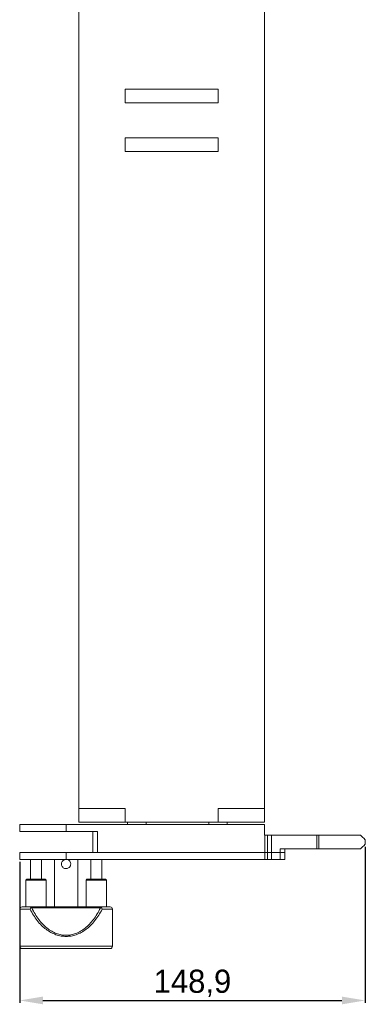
# Model space of a CAD drawing. Header units: millimetres. Extents: x -1824 to 791, y 646 to 1974.
# Tile 5 of 13: x -565 to -416, y 910 to 1335. Entities that reach past the tile are written whole.
import ezdxf

# ---------------------------------------------------------------- set-up
doc = ezdxf.new("R2010")
doc.units = ezdxf.units.MM
doc.header["$PDSIZE"] = -1
doc.dimstyles.new('ISO-25', dxfattribs={"dimtxt": 2.5, "dimasz": 2.5, "dimexe": 1.25, "dimexo": 0.625, "dimtad": 1, "dimtxsty": 'Standard', "dimcen": 2.5, "dimadec": 0, "dimazin": 0, "dimtfac": 1, "dimtmove": 0, "dimatfit": 3, "dimfxl": 0, "dimarcsym": 0})

# ---------------------------------------------------------------- blocks, each defined once
blk = doc.blocks.new('*D4')
at = {"color": 0, "lineweight": -2}
for p, q in [((-415.85, 978.01), (-415.85, 910.68)), ((-564.79, 971.57), (-564.79, 910.68)), ((-554.79, 911.68), (-425.85, 911.68))]:
    blk.add_line(p, q, dxfattribs=at)
at = {"color": 0}
for points in [[(-554.79, 913.35), (-554.79, 910.01), (-564.79, 911.68)], [(-425.85, 913.35), (-425.85, 910.01), (-415.85, 911.68)]]:
    blk.add_solid(points, dxfattribs=at)
at = {"layer": 'Defpoints', "color": 0}
for p in [(-415.85, 979.01), (-564.79, 972.57), (-415.85, 911.68)]:
    blk.add_point(p, dxfattribs=at)
at = {"color": 0, "insert": (-490.32, 919.04), "char_height": 10, "attachment_point": 5}
blk.add_mtext('148,9', dxfattribs=at)

msp = doc.modelspace()

# ---------------------------------------------------------------- linework, layer by layer
at = {"linetype": 'Continuous', "lineweight": 15}
for p, q in [((-539.29, 994.57), (-539.29, 1588.57)), ((-459.29, 1588.57), (-459.29, 994.57)), ((-519.29, 1299.07), (-519.29, 1305.07)), ((-479.29, 1305.07), (-519.29, 1305.07)), ((-479.29, 1299.07), (-479.29, 1305.07)), ((-479.29, 1299.07), (-519.29, 1299.07)), ((-479.29, 1284.07), (-519.29, 1284.07)), ((-519.29, 1278.07), (-519.29, 1284.07)), ((-479.29, 1284.07), (-479.29, 1278.07)), ((-479.29, 1278.07), (-519.29, 1278.07)), ((-539.29, 988.57), (-539.29, 994.57)), ((-519.29, 994.57), (-539.29, 994.57)), ((-519.29, 988.57), (-519.29, 994.57)), ((-479.29, 988.57), (-479.29, 994.57)), ((-459.29, 994.57), (-479.29, 994.57)), ((-459.29, 988.57), (-459.29, 994.57)), ((-564.79, 987.57), (-564.79, 984.57)), ((-544.79, 987.57), (-564.79, 987.57)), ((-544.79, 984.57), (-544.79, 987.57)), ((-459.29, 987.57), (-544.79, 987.57)), ((-519.29, 988.57), (-539.29, 988.57)), ((-479.29, 988.57), (-519.29, 988.57)), ((-518.29, 988.57), (-518.29, 987.57)), ((-510.29, 987.57), (-510.29, 988.57)), ((-483.29, 988.57), (-483.29, 987.57)), ((-459.29, 988.57), (-479.29, 988.57)), ((-475.29, 987.57), (-475.29, 988.57)), ((-459.29, 983.07), (-459.29, 987.57)), ((-564.79, 984.57), (-544.79, 984.57)), ((-544.79, 984.57), (-531.29, 984.57)), ((-533.29, 984.57), (-533.29, 975.57)), ((-531.29, 984.57), (-531.29, 975.57)), ((-459.1, 983.07), (-459.29, 983.07)), ((-459.1, 975.57), (-459.1, 983.07)), ((-457.98, 983.07), (-459.1, 983.07)), ((-457.98, 975.57), (-457.98, 983.07)), ((-456.16, 983.07), (-457.98, 983.07)), ((-456.16, 983.07), (-456.16, 975.57)), ((-436.66, 983.07), (-456.16, 983.07)), ((-435.79, 983.07), (-436.66, 983.07)), ((-436.66, 983.07), (-436.66, 977.07)), ((-435.79, 983.07), (-435.79, 977.07)), ((-417.79, 983.07), (-435.79, 983.07)), ((-415.79, 979.07), (-415.79, 981.07)), ((-564.79, 975.57), (-564.79, 972.57)), ((-564.79, 975.57), (-544.79, 975.57)), ((-544.79, 975.57), (-544.79, 972.57)), ((-544.79, 975.57), (-459.1, 975.57)), ((-531.29, 975.57), (-459.1, 975.57)), ((-459.1, 972.57), (-459.1, 975.57)), ((-457.98, 975.57), (-459.1, 975.57)), ((-457.98, 972.57), (-457.98, 975.57)), ((-457.98, 975.57), (-456.16, 975.57)), ((-456.16, 972.57), (-456.16, 975.57)), ((-456.16, 975.57), (-452.52, 975.57)), ((-452.52, 977.07), (-452.52, 975.57)), ((-436.66, 977.07), (-452.52, 977.07)), ((-452.52, 975.57), (-452.52, 972.57)), ((-452.52, 975.57), (-450.43, 975.57)), ((-450.43, 975.57), (-450.43, 977.07)), ((-450.43, 972.57), (-450.43, 975.57)), ((-436.66, 977.07), (-435.79, 977.07)), ((-435.79, 977.07), (-417.79, 977.07)), ((-564.79, 972.57), (-544.79, 972.57)), ((-560.19, 972.57), (-560.19, 964.07)), ((-555.39, 964.07), (-555.39, 972.57)), ((-549.79, 972.57), (-549.79, 952.07)), ((-544.79, 972.57), (-459.1, 972.57)), ((-539.79, 952.07), (-539.79, 972.57)), ((-534.19, 972.57), (-534.19, 964.07)), ((-529.39, 964.07), (-529.39, 972.57)), ((-459.1, 972.57), (-457.98, 972.57)), ((-456.16, 972.57), (-457.98, 972.57)), ((-452.52, 972.57), (-456.16, 972.57)), ((-452.52, 972.57), (-450.43, 972.57)), ((-561.79, 964.07), (-562.19, 963.67)), ((-562.19, 963.67), (-562.19, 952.07)), ((-561.77, 963.67), (-562.19, 963.67)), ((-561.79, 964.07), (-553.79, 964.07)), ((-553.39, 963.67), (-561.77, 963.67)), ((-553.39, 963.67), (-553.79, 964.07)), ((-553.39, 952.07), (-553.39, 963.67)), ((-535.79, 964.07), (-536.19, 963.67)), ((-536.19, 963.67), (-536.19, 952.07)), ((-527.39, 963.67), (-536.19, 963.67)), ((-535.79, 964.07), (-527.79, 964.07)), ((-527.39, 963.67), (-527.79, 964.07)), ((-527.39, 952.07), (-527.39, 963.67)), ((-559.57, 952.07), (-530.01, 952.07)), ((-564.79, 951.07), (-564.79, 935.07)), ((-560.35, 951.07), (-564.79, 951.07)), ((-559.91, 951.77), (-559.57, 951.59)), ((-559.57, 951.59), (-530.01, 951.59)), ((-530.01, 951.59), (-529.67, 951.77)), ((-524.79, 951.07), (-529.23, 951.07)), ((-524.79, 935.07), (-524.79, 951.07)), ((-564.79, 935.07), (-544.79, 935.07)), ((-544.79, 935.07), (-524.79, 935.07)), ((-563.29, 934.07), (-556.7, 934.07)), ((-556.7, 934.07), (-526.29, 934.07))]:
    msp.add_line(p, q, dxfattribs=at)
at = {"linetype": 'Continuous', "lineweight": 15, "flags": 128}
for points in [[(-417.79, 983.07), (-416.92, 982.21), (-416.3, 981.58), (-415.92, 981.2), (-415.79, 981.07)], [(-415.79, 979.07), (-415.92, 978.95), (-416.3, 978.57), (-416.92, 977.94), (-417.79, 977.07)]]:
    msp.add_lwpolyline(points, dxfattribs=at)
at = {"linetype": 'Continuous', "lineweight": 15}
for centre, start, end in [((-563.79, 951.07), 90, 180), ((-525.79, 951.07), 0, 90), ((-563.79, 935.07), 180, 270), ((-525.79, 935.07), 270, 0)]:
    msp.add_arc(centre, 1, start, end, dxfattribs=at)
for points, knots in [([(-544.79, 968.57), (-545.01, 968.59), (-545.44, 968.64), (-546.01, 968.95), (-546.48, 969.43), (-546.76, 970.05), (-546.82, 970.73), (-546.67, 971.35), (-546.33, 971.91), (-545.82, 972.32), (-545.33, 972.55), (-545.03, 972.55), (-544.97, 972.54)], [0, 0, 0, 0, 0.104805, 0.20944, 0.318572, 0.432487, 0.541161, 0.642329, 0.745627, 0.8569, 0.970284, 1, 1, 1, 1]), ([(-544.64, 972.55), (-544.6, 972.55), (-544.34, 972.56), (-543.88, 972.38), (-543.35, 972.02), (-542.96, 971.47), (-542.77, 970.82), (-542.8, 970.15), (-543.03, 969.55), (-543.44, 969.05), (-544.02, 968.69), (-544.51, 968.58), (-544.76, 968.57), (-544.79, 968.57)], [0, 0, 0, 0, 0.02346, 0.124734, 0.229156, 0.340458, 0.452736, 0.556917, 0.65706, 0.762969, 0.87572, 0.986178, 1, 1, 1, 1]), ([(-559.57, 952.07), (-560.18, 952.07), (-561.41, 952.07), (-562.73, 952.07), (-563.62, 952.07), (-563.73, 952.07), (-563.79, 952.07)], [0, 0, 0, 0, 0.237332, 0.4852, 0.740624, 1, 1, 1, 1]), ([(-559.57, 952.07), (-559.64, 952.06), (-559.76, 952.03), (-559.86, 951.86), (-559.91, 951.77)], [0, 0, 0, 0, 0.500871, 1, 1, 1, 1]), ([(-529.67, 951.77), (-529.72, 951.86), (-529.82, 952.03), (-529.94, 952.06), (-530.01, 952.07)], [0, 0, 0, 0, 0.4991282, 1, 1, 1, 1]), ([(-525.79, 952.07), (-525.85, 952.07), (-525.96, 952.07), (-526.85, 952.07), (-528.17, 952.07), (-529.4, 952.07), (-530.01, 952.07)], [0, 0, 0, 0, 0.259376, 0.5148, 0.762668, 1, 1, 1, 1]), ([(-560.35, 951.07), (-560.3, 951.2), (-560.2, 951.46), (-560.01, 951.67), (-559.91, 951.77)], [0, 0, 0, 0, 0.500541, 1, 1, 1, 1]), ([(-544.79, 939.3), (-545.53, 939.34), (-547.02, 939.41), (-549.24, 940.03), (-551.41, 941.01), (-553.5, 942.38), (-555.48, 944.12), (-557.29, 946.16), (-558.96, 948.5), (-559.87, 950.19), (-560.35, 951.07)], [0, 0, 0, 0, 0.099936, 0.203224, 0.313932, 0.434038, 0.56111, 0.701246, 0.843327, 1, 1, 1, 1]), ([(-530.01, 951.59), (-530.45, 950.72), (-531.32, 949.03), (-532.9, 946.7), (-534.62, 944.64), (-536.5, 942.91), (-538.49, 941.53), (-540.55, 940.54), (-542.66, 939.94), (-544.79, 939.75), (-546.92, 939.94), (-549.03, 940.54), (-551.09, 941.53), (-553.08, 942.91), (-554.96, 944.64), (-556.68, 946.7), (-558.26, 949.03), (-559.13, 950.72), (-559.57, 951.59)], [0, 0, 0, 0, 0.077983, 0.151097, 0.220832, 0.285267, 0.344744, 0.399963, 0.450778, 0.5, 0.54921, 0.600037, 0.655243, 0.714732, 0.779155, 0.848903, 0.92201, 1, 1, 1, 1]), ([(-529.23, 951.07), (-529.71, 950.19), (-530.62, 948.5), (-532.29, 946.16), (-534.1, 944.12), (-536.08, 942.38), (-538.17, 941.01), (-540.34, 940.03), (-542.56, 939.41), (-544.05, 939.34), (-544.79, 939.3)], [0, 0, 0, 0, 0.156672, 0.298754, 0.438889, 0.565962, 0.686066, 0.796776, 0.900063, 1, 1, 1, 1]), ([(-529.23, 951.07), (-529.28, 951.2), (-529.38, 951.46), (-529.57, 951.67), (-529.67, 951.77)], [0, 0, 0, 0, 0.50054, 1, 1, 1, 1]), ([(-563.79, 934.07), (-563.73, 934.07), (-563.6, 934.07), (-562.54, 934.07), (-560.79, 934.07), (-558.32, 934.07), (-555.78, 934.07), (-553.55, 934.07), (-551.26, 934.07), (-548.34, 934.07), (-545.95, 934.07), (-544.79, 934.07)], [0, 0, 0, 0, 0.116496, 0.239972, 0.36858, 0.499917, 0.631254, 0.695632, 0.760028, 0.883503, 1, 1, 1, 1]), ([(-544.79, 934.07), (-543.63, 934.07), (-541.24, 934.07), (-537.7, 934.07), (-534.3, 934.07), (-531.26, 934.07), (-529.2, 934.07), (-527.89, 934.07), (-526.85, 934.07), (-525.98, 934.07), (-525.85, 934.07), (-525.79, 934.07)], [0, 0, 0, 0, 0.116497, 0.239972, 0.368581, 0.499918, 0.631255, 0.695633, 0.760028, 0.883504, 1, 1, 1, 1])]:
    msp.add_open_spline(points, degree=3, knots=knots, dxfattribs=at)

# ---------------------------------------------------------------- dimensions: what is measured, and where the dimension line sits
dim = msp.add_linear_dim(base=(-415.85, 911.68), p1=(-564.79, 972.57), p2=(-415.85, 979.01), dimstyle='ISO-25', override={"dimtxt": 10, "dimasz": 10, "dimexe": 1, "dimexo": 1, "dimgap": 1.524, "dimtoh": 1, "dimdec": 1, "dimzin": 0, "dimadec": 2, "dimtdec": 1, "dimtzin": 0})
dim.commit()
dim.dimension.update_dxf_attribs({"geometry": '*D4', "text_midpoint": (-490.32, 919.04)})

doc.saveas('drawing.dxf')
